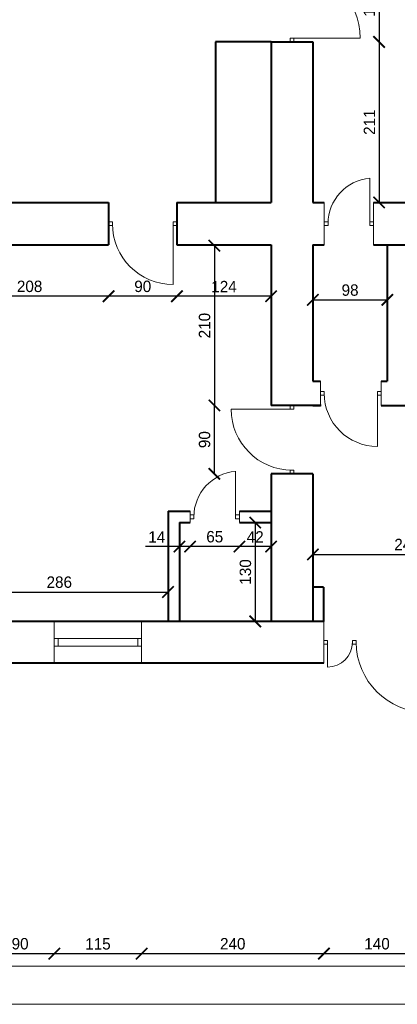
# Model space of a CAD drawing. Header units: millimetres. Extents: x 0 to 54826, y 42154 to 60442.
# Tile 21 of 64: x 31753 to 32251, y 55933 to 57227. Entities that reach past the tile are written whole.
import ezdxf

# ---------------------------------------------------------------- set-up
doc = ezdxf.new("R2010")
doc.units = ezdxf.units.MM
for name, color, linetype, lineweight in [('cienka', 3, 'Continuous', 18), ('gruba', 1, 'Continuous', 40), ('wymiary', 251, 'Continuous', 15)]:
    doc.layers.add(name, color=color, linetype=linetype, lineweight=lineweight)
doc.styles.get("Standard").update_dxf_attribs({"font": 'GOTHIC.TTF'})
doc.dimstyles.new('secemin', dxfattribs={"dimtxt": 15, "dimasz": 15, "dimexe": 1.25, "dimexo": 0.625, "dimgap": 5, "dimtad": 1, "dimdec": 0, "dimtxsty": 'Standard', "dimblk": 'ARCHTICK', "dimcen": 0, "dimse1": 1, "dimse2": 1, "dimclrd": 256, "dimclrt": 256, "dimadec": 0, "dimazin": 0, "dimtfac": 1, "dimtdec": 0, "dimtmove": 0, "dimatfit": 3, "dimfxl": 1, "dimtfillclr": 250, "dimarcsym": 1})

# ---------------------------------------------------------------- blocks, each defined once
blk = doc.blocks.new('_ArchTick')
at = {"color": 0, "linetype": 'ByBlock', "const_width": 0.15}
blk.add_lwpolyline([(-0.5, -0.5), (0.5, 0.5)], dxfattribs=at)
blk = doc.blocks.new('*D48')
at = {"layer": 'Defpoints', "color": 0, "transparency": 16777216}
for p in [(32161.5, 57298.1), (32161.5, 57198.1), (32226.7, 57198.1)]:
    blk.add_point(p, dxfattribs=at)
at = {"layer": 'wymiary', "lineweight": -2, "transparency": 16777216}
blk.add_line((32226.7, 57298.1), (32226.7, 57198.1), dxfattribs=at)
at = {"layer": 'wymiary', "lineweight": -2, "transparency": 16777216, "xscale": 15, "yscale": 15, "zscale": 15}
for p, rotation in [((32226.7, 57298.1), 90), ((32226.7, 57198.1), 270)]:
    blk.add_blockref('_ArchTick', p, dxfattribs=dict(at, rotation=rotation))
at = {"layer": 'wymiary', "transparency": 16777216, "insert": (32213.8, 57248.1), "char_height": 15, "attachment_point": 5, "rotation": 90}
blk.add_mtext('100', dxfattribs=at)
blk = doc.blocks.new('*D49')
at = {"layer": 'Defpoints', "color": 0, "transparency": 16777216}
for p in [(32161.5, 57198.1), (32226.7, 56987.1), (32241.5, 56987.1)]:
    blk.add_point(p, dxfattribs=at)
at = {"layer": 'wymiary', "lineweight": -2, "transparency": 16777216}
blk.add_line((32226.7, 57198.1), (32226.7, 56987.1), dxfattribs=at)
at = {"layer": 'wymiary', "lineweight": -2, "transparency": 16777216, "xscale": 15, "yscale": 15, "zscale": 15}
for p, rotation in [((32226.7, 57198.1), 90), ((32226.7, 56987.1), 270)]:
    blk.add_blockref('_ArchTick', p, dxfattribs=dict(at, rotation=rotation))
at = {"layer": 'wymiary', "transparency": 16777216, "insert": (32214, 57092.6), "char_height": 15, "attachment_point": 5, "rotation": 90}
blk.add_mtext('211', dxfattribs=at)
blk = doc.blocks.new('*D86')
at = {"layer": 'Defpoints', "color": 0, "transparency": 16777216}
for p in [(32139.5, 56533.1), (32387.5, 56533.1), (32387.5, 56524.2)]:
    blk.add_point(p, dxfattribs=at)
at = {"layer": 'wymiary', "lineweight": -2, "transparency": 16777216}
blk.add_line((32139.5, 56524.2), (32387.5, 56524.2), dxfattribs=at)
at = {"layer": 'wymiary', "lineweight": -2, "transparency": 16777216, "xscale": 15, "yscale": 15, "zscale": 15, "rotation": 180}
blk.add_blockref('_ArchTick', (32139.5, 56524.2), dxfattribs=at)
at = {"layer": 'wymiary', "lineweight": -2, "transparency": 16777216, "xscale": 15, "yscale": 15, "zscale": 15}
blk.add_blockref('_ArchTick', (32387.5, 56524.2), dxfattribs=at)
at = {"layer": 'wymiary', "transparency": 16777216, "insert": (32263.5, 56537.1), "char_height": 15, "attachment_point": 5}
blk.add_mtext('248', dxfattribs=at)
blk = doc.blocks.new('*D90')
at = {"layer": 'Defpoints', "color": 0, "transparency": 16777216}
for p in [(32139.5, 56858.9), (32237.5, 56858.9), (32237.5, 56858.9)]:
    blk.add_point(p, dxfattribs=at)
at = {"layer": 'wymiary', "lineweight": -2, "transparency": 16777216}
blk.add_line((32139.5, 56858.9), (32237.5, 56858.9), dxfattribs=at)
at = {"layer": 'wymiary', "lineweight": -2, "transparency": 16777216, "xscale": 15, "yscale": 15, "zscale": 15, "rotation": 180}
blk.add_blockref('_ArchTick', (32139.5, 56858.9), dxfattribs=at)
at = {"layer": 'wymiary', "lineweight": -2, "transparency": 16777216, "xscale": 15, "yscale": 15, "zscale": 15}
blk.add_blockref('_ArchTick', (32237.5, 56858.9), dxfattribs=at)
at = {"layer": 'wymiary', "transparency": 16777216, "insert": (32188.5, 56871.7), "char_height": 15, "attachment_point": 5}
blk.add_mtext('98', dxfattribs=at)
blk = doc.blocks.new('*D101')
at = {"layer": 'Defpoints', "color": 0, "transparency": 16777216}
for p in [(31662.5, 56474.7), (31948.8, 56474.7), (31948.8, 56474.7)]:
    blk.add_point(p, dxfattribs=at)
at = {"layer": 'wymiary', "lineweight": -2, "transparency": 16777216}
blk.add_line((31662.5, 56474.7), (31948.8, 56474.7), dxfattribs=at)
at = {"layer": 'wymiary', "lineweight": -2, "transparency": 16777216, "xscale": 15, "yscale": 15, "zscale": 15, "rotation": 180}
blk.add_blockref('_ArchTick', (31662.5, 56474.7), dxfattribs=at)
at = {"layer": 'wymiary', "lineweight": -2, "transparency": 16777216, "xscale": 15, "yscale": 15, "zscale": 15}
blk.add_blockref('_ArchTick', (31948.8, 56474.7), dxfattribs=at)
at = {"layer": 'wymiary', "transparency": 16777216, "insert": (31805.6, 56487.6), "char_height": 15, "attachment_point": 5}
blk.add_mtext('286', dxfattribs=at)
blk = doc.blocks.new('*D102')
at = {"layer": 'Defpoints', "color": 0, "transparency": 16777216}
for p in [(32063.6, 56566.1), (32063.6, 56436.1), (32063.6, 56436.1)]:
    blk.add_point(p, dxfattribs=at)
at = {"layer": 'wymiary', "lineweight": -2, "transparency": 16777216}
blk.add_line((32063.6, 56566.1), (32063.6, 56436.1), dxfattribs=at)
at = {"layer": 'wymiary', "lineweight": -2, "transparency": 16777216, "xscale": 15, "yscale": 15, "zscale": 15}
for p, rotation in [((32063.6, 56566.1), 90), ((32063.6, 56436.1), 270)]:
    blk.add_blockref('_ArchTick', p, dxfattribs=dict(at, rotation=rotation))
at = {"layer": 'wymiary', "transparency": 16777216, "insert": (32050.7, 56501.1), "char_height": 15, "attachment_point": 5, "rotation": 90}
blk.add_mtext('130', dxfattribs=at)
blk = doc.blocks.new('*D103')
at = {"layer": 'Defpoints', "color": 0, "transparency": 16777216}
for p in [(32078, 56930.2), (0, 56720.1), (32009.8, 56720.1)]:
    blk.add_point(p, dxfattribs=at)
at = {"layer": 'wymiary', "lineweight": -2, "transparency": 16777216}
blk.add_line((32009.8, 56930.2), (32009.8, 56720.1), dxfattribs=at)
at = {"layer": 'wymiary', "lineweight": -2, "transparency": 16777216, "xscale": 15, "yscale": 15, "zscale": 15}
for p, rotation in [((32009.8, 56930.2), 90), ((32009.8, 56720.1), 270)]:
    blk.add_blockref('_ArchTick', p, dxfattribs=dict(at, rotation=rotation))
at = {"layer": 'wymiary', "transparency": 16777216, "insert": (31996.9, 56825.1), "char_height": 15, "attachment_point": 5, "rotation": 90}
blk.add_mtext('210', dxfattribs=at)
blk = doc.blocks.new('*D104')
at = {"layer": 'Defpoints', "color": 0, "transparency": 16777216}
for p in [(31960.5, 56931.1), (32084.5, 56931.1), (31960.5, 56863.7)]:
    blk.add_point(p, dxfattribs=at)
at = {"layer": 'wymiary', "lineweight": -2, "transparency": 16777216}
blk.add_line((32084.5, 56863.7), (31960.5, 56863.7), dxfattribs=at)
at = {"layer": 'wymiary', "lineweight": -2, "transparency": 16777216, "xscale": 15, "yscale": 15, "zscale": 15, "rotation": 180}
blk.add_blockref('_ArchTick', (31960.5, 56863.7), dxfattribs=at)
at = {"layer": 'wymiary', "lineweight": -2, "transparency": 16777216, "xscale": 15, "yscale": 15, "zscale": 15}
blk.add_blockref('_ArchTick', (32084.5, 56863.7), dxfattribs=at)
at = {"layer": 'wymiary', "transparency": 16777216, "insert": (32022.5, 56876.4), "char_height": 15, "attachment_point": 5}
blk.add_mtext('124', dxfattribs=at)
blk = doc.blocks.new('*D105')
at = {"layer": 'Defpoints', "color": 0, "transparency": 16777216}
for p in [(31870.5, 56931.1), (31960.5, 56931.1), (31870.5, 56863.7)]:
    blk.add_point(p, dxfattribs=at)
at = {"layer": 'wymiary', "lineweight": -2, "transparency": 16777216}
blk.add_line((31960.5, 56863.7), (31870.5, 56863.7), dxfattribs=at)
at = {"layer": 'wymiary', "lineweight": -2, "transparency": 16777216, "xscale": 15, "yscale": 15, "zscale": 15, "rotation": 180}
blk.add_blockref('_ArchTick', (31870.5, 56863.7), dxfattribs=at)
at = {"layer": 'wymiary', "lineweight": -2, "transparency": 16777216, "xscale": 15, "yscale": 15, "zscale": 15}
blk.add_blockref('_ArchTick', (31960.5, 56863.7), dxfattribs=at)
at = {"layer": 'wymiary', "transparency": 16777216, "insert": (31915.5, 56876.6), "char_height": 15, "attachment_point": 5}
blk.add_mtext('90', dxfattribs=at)
blk = doc.blocks.new('*D106')
at = {"layer": 'Defpoints', "color": 0, "transparency": 16777216}
for p in [(31662.5, 56931.1), (31870.5, 56931.1), (31662.5, 56863.7)]:
    blk.add_point(p, dxfattribs=at)
at = {"layer": 'wymiary', "lineweight": -2, "transparency": 16777216}
blk.add_line((31870.5, 56863.7), (31662.5, 56863.7), dxfattribs=at)
at = {"layer": 'wymiary', "lineweight": -2, "transparency": 16777216, "xscale": 15, "yscale": 15, "zscale": 15, "rotation": 180}
blk.add_blockref('_ArchTick', (31662.5, 56863.7), dxfattribs=at)
at = {"layer": 'wymiary', "lineweight": -2, "transparency": 16777216, "xscale": 15, "yscale": 15, "zscale": 15}
blk.add_blockref('_ArchTick', (31870.5, 56863.7), dxfattribs=at)
at = {"layer": 'wymiary', "transparency": 16777216, "insert": (31766.5, 56876.6), "char_height": 15, "attachment_point": 5}
blk.add_mtext('208', dxfattribs=at)
blk = doc.blocks.new('*D107')
at = {"layer": 'Defpoints', "color": 0, "transparency": 16777216}
for p in [(32009.8, 56720.1), (32084.5, 56720.1), (32084.5, 56630.1)]:
    blk.add_point(p, dxfattribs=at)
at = {"layer": 'wymiary', "lineweight": -2, "transparency": 16777216}
blk.add_line((32009.8, 56630.1), (32009.8, 56720.1), dxfattribs=at)
at = {"layer": 'wymiary', "lineweight": -2, "transparency": 16777216, "xscale": 15, "yscale": 15, "zscale": 15}
for p, rotation in [((32009.8, 56720.1), 90), ((32009.8, 56630.1), 270)]:
    blk.add_blockref('_ArchTick', p, dxfattribs=dict(at, rotation=rotation))
at = {"layer": 'wymiary', "transparency": 16777216, "insert": (31996.9, 56675.1), "char_height": 15, "attachment_point": 5, "rotation": 90}
blk.add_mtext('90', dxfattribs=at)
blk = doc.blocks.new('*D108')
at = {"layer": 'Defpoints', "color": 0, "transparency": 16777216}
for p in [(32042.8, 56566.1), (32084.5, 56566.1), (32042.8, 56534.5)]:
    blk.add_point(p, dxfattribs=at)
at = {"layer": 'wymiary', "lineweight": -2, "transparency": 16777216}
blk.add_line((32084.5, 56534.5), (32042.8, 56534.5), dxfattribs=at)
at = {"layer": 'wymiary', "lineweight": -2, "transparency": 16777216, "xscale": 15, "yscale": 15, "zscale": 15, "rotation": 180}
blk.add_blockref('_ArchTick', (32042.8, 56534.5), dxfattribs=at)
at = {"layer": 'wymiary', "lineweight": -2, "transparency": 16777216, "xscale": 15, "yscale": 15, "zscale": 15}
blk.add_blockref('_ArchTick', (32084.5, 56534.5), dxfattribs=at)
at = {"layer": 'wymiary', "transparency": 16777216, "insert": (32063.6, 56547.2), "char_height": 15, "attachment_point": 5}
blk.add_mtext('42', dxfattribs=at)
blk = doc.blocks.new('*D109')
at = {"layer": 'Defpoints', "color": 0, "transparency": 16777216}
for p in [(31977.8, 56566.1), (32042.8, 56566.1), (31977.8, 56534.5)]:
    blk.add_point(p, dxfattribs=at)
at = {"layer": 'wymiary', "lineweight": -2, "transparency": 16777216}
blk.add_line((32042.8, 56534.5), (31977.8, 56534.5), dxfattribs=at)
at = {"layer": 'wymiary', "lineweight": -2, "transparency": 16777216, "xscale": 15, "yscale": 15, "zscale": 15, "rotation": 180}
blk.add_blockref('_ArchTick', (31977.8, 56534.5), dxfattribs=at)
at = {"layer": 'wymiary', "lineweight": -2, "transparency": 16777216, "xscale": 15, "yscale": 15, "zscale": 15}
blk.add_blockref('_ArchTick', (32042.8, 56534.5), dxfattribs=at)
at = {"layer": 'wymiary', "transparency": 16777216, "insert": (32010.3, 56547.4), "char_height": 15, "attachment_point": 5}
blk.add_mtext('65', dxfattribs=at)
blk = doc.blocks.new('*D110')
at = {"layer": 'Defpoints', "color": 0, "transparency": 16777216}
for p in [(31963.8, 56534.5), (31963.8, 56534.5), (31977.8, 56534.5)]:
    blk.add_point(p, dxfattribs=at)
at = {"layer": 'wymiary', "lineweight": -2, "transparency": 16777216}
for p, q in [((31963.8, 56534.5), (31919.1, 56534.5)), ((31977.8, 56534.5), (31963.8, 56534.5))]:
    blk.add_line(p, q, dxfattribs=at)
at = {"layer": 'wymiary', "lineweight": -2, "transparency": 16777216, "xscale": 15, "yscale": 15, "zscale": 15, "rotation": 180}
blk.add_blockref('_ArchTick', (31963.8, 56534.5), dxfattribs=at)
at = {"layer": 'wymiary', "lineweight": -2, "transparency": 16777216, "xscale": 15, "yscale": 15, "zscale": 15}
blk.add_blockref('_ArchTick', (31977.8, 56534.5), dxfattribs=at)
at = {"layer": 'wymiary', "transparency": 16777216, "insert": (31934, 56547.2), "char_height": 15, "attachment_point": 5}
blk.add_mtext('14', dxfattribs=at)
blk = doc.blocks.new('*D116')
at = {"layer": 'Defpoints', "color": 0, "transparency": 16777216}
for p in [(31799, 56381.1), (31709, 56041.1), (31799, 55999.2)]:
    blk.add_point(p, dxfattribs=at)
at = {"layer": 'wymiary', "lineweight": -2, "transparency": 16777216}
blk.add_line((31709, 55999.2), (31799, 55999.2), dxfattribs=at)
at = {"layer": 'wymiary', "lineweight": -2, "transparency": 16777216, "xscale": 15, "yscale": 15, "zscale": 15, "rotation": 180}
blk.add_blockref('_ArchTick', (31709, 55999.2), dxfattribs=at)
at = {"layer": 'wymiary', "lineweight": -2, "transparency": 16777216, "xscale": 15, "yscale": 15, "zscale": 15}
blk.add_blockref('_ArchTick', (31799, 55999.2), dxfattribs=at)
at = {"layer": 'wymiary', "transparency": 16777216, "insert": (31754, 56012.1), "char_height": 15, "attachment_point": 5}
blk.add_mtext('90', dxfattribs=at)
blk = doc.blocks.new('*D117')
at = {"layer": 'Defpoints', "color": 0, "transparency": 16777216}
for p in [(31799, 56381.1), (31914, 56381.1), (31914, 55999.2)]:
    blk.add_point(p, dxfattribs=at)
at = {"layer": 'wymiary', "lineweight": -2, "transparency": 16777216}
blk.add_line((31799, 55999.2), (31914, 55999.2), dxfattribs=at)
at = {"layer": 'wymiary', "lineweight": -2, "transparency": 16777216, "xscale": 15, "yscale": 15, "zscale": 15, "rotation": 180}
blk.add_blockref('_ArchTick', (31799, 55999.2), dxfattribs=at)
at = {"layer": 'wymiary', "lineweight": -2, "transparency": 16777216, "xscale": 15, "yscale": 15, "zscale": 15}
blk.add_blockref('_ArchTick', (31914, 55999.2), dxfattribs=at)
at = {"layer": 'wymiary', "transparency": 16777216, "insert": (31856.5, 56011.9), "char_height": 15, "attachment_point": 5}
blk.add_mtext('115', dxfattribs=at)
blk = doc.blocks.new('*D118')
at = {"layer": 'Defpoints', "color": 0, "transparency": 16777216}
for p in [(31914, 56381.1), (32154, 56381.1), (32154, 55999.2)]:
    blk.add_point(p, dxfattribs=at)
at = {"layer": 'wymiary', "lineweight": -2, "transparency": 16777216}
blk.add_line((31914, 55999.2), (32154, 55999.2), dxfattribs=at)
at = {"layer": 'wymiary', "lineweight": -2, "transparency": 16777216, "xscale": 15, "yscale": 15, "zscale": 15, "rotation": 180}
blk.add_blockref('_ArchTick', (31914, 55999.2), dxfattribs=at)
at = {"layer": 'wymiary', "lineweight": -2, "transparency": 16777216, "xscale": 15, "yscale": 15, "zscale": 15}
blk.add_blockref('_ArchTick', (32154, 55999.2), dxfattribs=at)
at = {"layer": 'wymiary', "transparency": 16777216, "insert": (32034, 56012.1), "char_height": 15, "attachment_point": 5}
blk.add_mtext('240', dxfattribs=at)
blk = doc.blocks.new('*D119')
at = {"layer": 'Defpoints', "color": 0, "transparency": 16777216}
for p in [(32154, 56381.1), (32294, 56381.1), (32294, 55999.2)]:
    blk.add_point(p, dxfattribs=at)
at = {"layer": 'wymiary', "lineweight": -2, "transparency": 16777216}
blk.add_line((32154, 55999.2), (32294, 55999.2), dxfattribs=at)
at = {"layer": 'wymiary', "lineweight": -2, "transparency": 16777216, "xscale": 15, "yscale": 15, "zscale": 15, "rotation": 180}
blk.add_blockref('_ArchTick', (32154, 55999.2), dxfattribs=at)
at = {"layer": 'wymiary', "lineweight": -2, "transparency": 16777216, "xscale": 15, "yscale": 15, "zscale": 15}
blk.add_blockref('_ArchTick', (32294, 55999.2), dxfattribs=at)
at = {"layer": 'wymiary', "transparency": 16777216, "insert": (32224, 56012.1), "char_height": 15, "attachment_point": 5}
blk.add_mtext('140', dxfattribs=at)
blk = doc.blocks.new('*D125')
at = {"layer": 'Defpoints', "color": 0, "transparency": 16777216}
for p in [(31709, 56381.1), (33376.1, 56381.1), (31709, 56041.1)]:
    blk.add_point(p, dxfattribs=at)
at = {"layer": 'wymiary', "lineweight": -2, "transparency": 16777216}
blk.add_line((33376.1, 56041.1), (33376.1, 56381.1), dxfattribs=at)
at = {"layer": 'wymiary', "lineweight": -2, "transparency": 16777216, "xscale": 15, "yscale": 15, "zscale": 15}
for p, rotation in [((33376.1, 56381.1), 90), ((33376.1, 56041.1), 270)]:
    blk.add_blockref('_ArchTick', p, dxfattribs=dict(at, rotation=rotation))
at = {"layer": 'wymiary', "transparency": 16777216, "insert": (33363.3, 56211.1), "char_height": 15, "attachment_point": 5, "rotation": 90}
blk.add_mtext('340', dxfattribs=at)
blk = doc.blocks.new('*D126')
at = {"layer": 'Defpoints', "color": 0, "transparency": 16777216}
for p in [(33277, 56668.1), (33376.1, 56668.1), (31709, 56381.1)]:
    blk.add_point(p, dxfattribs=at)
at = {"layer": 'wymiary', "lineweight": -2, "transparency": 16777216}
blk.add_line((33376.1, 56381.1), (33376.1, 56668.1), dxfattribs=at)
at = {"layer": 'wymiary', "lineweight": -2, "transparency": 16777216, "xscale": 15, "yscale": 15, "zscale": 15}
for p, rotation in [((33376.1, 56668.1), 90), ((33376.1, 56381.1), 270)]:
    blk.add_blockref('_ArchTick', p, dxfattribs=dict(at, rotation=rotation))
at = {"layer": 'wymiary', "transparency": 16777216, "insert": (33363.3, 56524.6), "char_height": 15, "attachment_point": 5, "rotation": 90}
blk.add_mtext('287', dxfattribs=at)

msp = doc.modelspace()

# ---------------------------------------------------------------- linework, layer by layer
at = {"layer": 'cienka'}
for p, q in [((32114.469, 57203.086), (32109.469, 57203.086)), ((32109.469, 57198.086), (32109.469, 57203.086)), ((32111.969, 57203.086), (32201.969, 57203.086)), ((32114.469, 57198.086), (32114.469, 57203.086)), ((32214.469, 56959.086), (32214.469, 57019.086)), ((32154.469, 56987.086), (32154.469, 56931.086)), ((32219.469, 56931.086), (32219.469, 56987.086)), ((31875.469, 56961.586), (31870.469, 56961.586)), ((31875.469, 56956.586), (31875.469, 56961.586)), ((31955.469, 56956.586), (31955.469, 56961.586)), ((31955.469, 56961.586), (31960.469, 56961.586)), ((32154.469, 56951.586), (32154.469, 56966.586)), ((32159.469, 56961.586), (32154.469, 56961.586)), ((32159.469, 56956.586), (32159.469, 56961.586)), ((32214.469, 56956.586), (32214.469, 56961.586)), ((32214.469, 56961.586), (32219.469, 56961.586)), ((31875.469, 56956.586), (31870.469, 56956.586)), ((31955.469, 56959.086), (31955.469, 56879.086)), ((31955.469, 56956.586), (31960.469, 56956.586)), ((32159.469, 56956.586), (32154.469, 56956.586)), ((32214.469, 56956.586), (32219.469, 56956.586)), ((32149.469, 56752.086), (32149.469, 56720.086)), ((32229.469, 56752.086), (32229.469, 56720.086)), ((32154.469, 56738.586), (32149.469, 56738.586)), ((32154.469, 56733.586), (32149.469, 56733.586)), ((32154.469, 56733.586), (32154.469, 56738.586)), ((32224.469, 56733.586), (32224.469, 56738.586)), ((32224.469, 56738.586), (32229.469, 56738.586)), ((32224.469, 56736.086), (32224.469, 56666.086)), ((32224.469, 56733.586), (32229.469, 56733.586)), ((32111.969, 56715.086), (32031.969, 56715.086)), ((32109.469, 56715.086), (32109.469, 56720.086)), ((32109.469, 56715.086), (32114.469, 56715.086)), ((32114.469, 56715.086), (32114.469, 56720.086)), ((32037.763, 56573.586), (32037.763, 56633.586)), ((32114.469, 56635.086), (32109.469, 56635.086)), ((32109.469, 56630.086), (32109.469, 56635.086)), ((32114.469, 56630.086), (32114.469, 56635.086)), ((31977.763, 56566.086), (31977.763, 56581.086)), ((31982.763, 56576.086), (31977.763, 56576.086)), ((31982.763, 56571.086), (31982.763, 56576.086)), ((32037.763, 56571.086), (32037.763, 56576.086)), ((32037.763, 56576.086), (32042.763, 56576.086)), ((32042.763, 56566.086), (32042.763, 56581.086)), ((31982.763, 56571.086), (31977.763, 56571.086)), ((32037.763, 56571.086), (32042.763, 56571.086)), ((31798.969, 56436.086), (31798.969, 56381.086)), ((31913.969, 56436.086), (31913.969, 56381.086)), ((32153.969, 56381.086), (32153.969, 56436.086)), ((31913.969, 56413.586), (31798.969, 56413.586)), ((31803.969, 56413.586), (31803.969, 56403.586)), ((31908.969, 56413.586), (31908.969, 56403.586)), ((32153.969, 56411.086), (32158.969, 56411.086)), ((32153.969, 56406.086), (32158.969, 56406.086)), ((32158.969, 56406.086), (32158.969, 56411.086)), ((32158.969, 56408.586), (32158.969, 56376.086)), ((32191.469, 56406.086), (32191.469, 56411.086)), ((32191.469, 56411.086), (32196.469, 56411.086)), ((32191.469, 56406.086), (32196.469, 56406.086)), ((32196.469, 56406.086), (32196.469, 56411.086)), ((31913.969, 56403.586), (31798.969, 56403.586)), ((33689.027, 55982.524), (30819.027, 55982.524)), ((33739.027, 55932.524), (30769.027, 55932.524))]:
    msp.add_line(p, q, dxfattribs=at)
for centre, radius, start, end in [((32111.969, 57203.086), 90, 0, 90), ((32219.883, 56958.914), 60.415, 95.141986, 179.83712), ((31955.469, 56959.086), 80, 180, 270), ((32224.469, 56736.086), 70, 180, 270), ((32111.969, 56715.086), 80, 180, 270), ((32042.763, 56573.586), 60, 94.780192, 180), ((32158.969, 56408.586), 32.5, 270, 0), ((32288.969, 56409.218), 92.502, 180.391749, 270)]:
    msp.add_arc(centre, radius, start, end, dxfattribs=at)
at = {"layer": 'gruba'}
for p, q in [((32084.469, 57198.086), (32011.469, 57198.086)), ((32011.469, 57198.086), (32011.469, 56987.086)), ((32084.469, 57198.086), (32084.469, 56987.086)), ((32084.469, 57198.086), (32139.469, 57198.086)), ((32139.469, 57198.086), (32139.469, 56987.086)), ((31662.469, 56987.086), (31870.469, 56987.086)), ((31870.469, 56987.086), (31870.469, 56931.086)), ((31960.469, 56987.086), (32084.469, 56987.086)), ((31960.469, 56987.086), (31960.469, 56931.086)), ((32139.469, 56987.086), (32154.469, 56987.086)), ((32219.469, 56987.086), (32387.469, 56987.086)), ((31271.969, 56931.086), (31870.469, 56931.086)), ((31960.469, 56931.086), (32084.469, 56931.086)), ((32084.469, 56931.086), (32084.469, 56720.086)), ((32139.469, 56931.086), (32154.469, 56931.086)), ((32139.469, 56931.086), (32139.469, 56752.086)), ((32219.469, 56931.086), (32387.469, 56931.086)), ((32237.469, 56931.086), (32237.469, 56752.086)), ((32139.469, 56752.086), (32149.469, 56752.086)), ((32229.469, 56752.086), (32237.469, 56752.086)), ((32150.469, 56720.086), (32084.469, 56720.086)), ((32139.469, 56720.086), (32149.469, 56720.086)), ((32229.469, 56720.086), (32279.469, 56720.086)), ((32139.469, 56630.086), (32084.469, 56630.086)), ((32084.469, 56630.086), (32084.469, 56436.086)), ((32139.469, 56630.086), (32139.469, 56436.086)), ((31948.763, 56581.086), (31948.763, 56436.086)), ((31948.763, 56581.086), (31977.763, 56581.086)), ((32042.763, 56581.086), (32084.469, 56581.086)), ((31963.763, 56566.086), (31963.763, 56436.086)), ((31963.763, 56566.086), (31977.763, 56566.086)), ((32042.763, 56566.086), (32084.469, 56566.086)), ((32153.469, 56481.086), (32139.469, 56481.086)), ((32153.469, 56481.086), (32153.469, 56436.086)), ((31955.263, 56436.086), (31710.263, 56436.086)), ((32085.969, 56436.086), (31955.263, 56436.086)), ((32153.969, 56436.086), (32085.969, 56436.086)), ((31955.263, 56381.086), (31216.969, 56381.086)), ((32153.969, 56381.086), (31955.263, 56381.086))]:
    msp.add_line(p, q, dxfattribs=at)

# ---------------------------------------------------------------- dimensions: what is measured, and where the dimension line sits
at = {"layer": 'wymiary'}
for base, p1, p2, picture, middle in [((32226.651, 57198.086), (32161.505, 57298.086), (32161.505, 57198.086), '*D48', (32213.774, 57248.086)), ((32226.651, 56987.086), (32161.505, 57198.086), (32241.505, 56987.086), '*D49', (32213.962, 57092.586)), ((33376.141, 56668.086), (31708.969, 56381.086), (33276.969, 56668.086), '*D126', (33363.264, 56524.586))]:
    dim = msp.add_linear_dim(base=base, p1=p1, p2=p2, angle=90, dimstyle='secemin', override={"dimtmove": 1}, dxfattribs=at)
    dim.commit()
    dim.dimension.update_dxf_attribs({"geometry": picture, "text_midpoint": middle})
for base, p1, p2, picture, middle in [((32009.8, 56720.086), (32078.004, 56930.194), (0, 56720.086), '*D103', (31996.923, 56825.14)), ((32009.8, 56720.086), (32084.469, 56630.086), (32084.469, 56720.086), '*D107', (31996.923, 56675.086)), ((32063.616, 56436.086), (32063.616, 56566.086), (32063.616, 56436.086), '*D102', (32050.739, 56501.086)), ((33376.141, 56381.086), (31708.969, 56041.086), (31708.969, 56381.086), '*D125', (33363.264, 56211.086))]:
    dim = msp.add_linear_dim(base=base, p1=p1, p2=p2, angle=90, dimstyle='secemin', dxfattribs=at)
    dim.commit()
    dim.dimension.update_dxf_attribs({"geometry": picture, "text_midpoint": middle})
for base, p1, p2, picture, middle in [((31662.469, 56863.696), (31870.469, 56931.086), (31662.469, 56931.086), '*D106', (31766.469, 56876.573)), ((31870.469, 56863.696), (31960.469, 56931.086), (31870.469, 56931.086), '*D105', (31915.469, 56876.573)), ((31977.763, 56534.491), (32042.763, 56566.086), (31977.763, 56566.086), '*D109', (32010.263, 56547.368)), ((31798.969, 55999.22), (31708.969, 56041.086), (31798.969, 56381.086), '*D116', (31753.969, 56012.097)), ((31913.969, 55999.22), (31798.969, 56381.086), (31913.969, 56381.086), '*D117', (31856.469, 56011.908)), ((32153.969, 55999.22), (31913.969, 56381.086), (32153.969, 56381.086), '*D118', (32033.969, 56012.097)), ((32293.969, 55999.22), (32153.969, 56381.086), (32293.969, 56381.086), '*D119', (32223.969, 56012.097))]:
    dim = msp.add_linear_dim(base=base, p1=p1, p2=p2, dimstyle='secemin', override={"dimtmove": 1}, dxfattribs=at)
    dim.commit()
    dim.dimension.update_dxf_attribs({"geometry": picture, "text_midpoint": middle})
for base, p1, p2, picture, middle in [((31960.469, 56863.696), (32084.469, 56931.086), (31960.469, 56931.086), '*D104', (32022.469, 56876.385)), ((32237.469, 56858.866), (32139.469, 56858.866), (32237.469, 56858.866), '*D90', (32188.469, 56871.743)), ((32042.763, 56534.491), (32084.469, 56566.086), (32042.763, 56566.086), '*D108', (32063.616, 56547.18)), ((31963.763, 56534.491), (31977.763, 56534.491), (31963.763, 56534.491), '*D110', (31933.953, 56547.18)), ((32387.469, 56524.173), (32139.469, 56533.086), (32387.469, 56533.086), '*D86', (32263.469, 56537.051)), ((31948.763, 56474.676), (31662.469, 56474.676), (31948.763, 56474.676), '*D101', (31805.616, 56487.554))]:
    dim = msp.add_linear_dim(base=base, p1=p1, p2=p2, dimstyle='secemin', dxfattribs=at)
    dim.commit()
    dim.dimension.update_dxf_attribs({"geometry": picture, "text_midpoint": middle})

doc.saveas('drawing.dxf')
